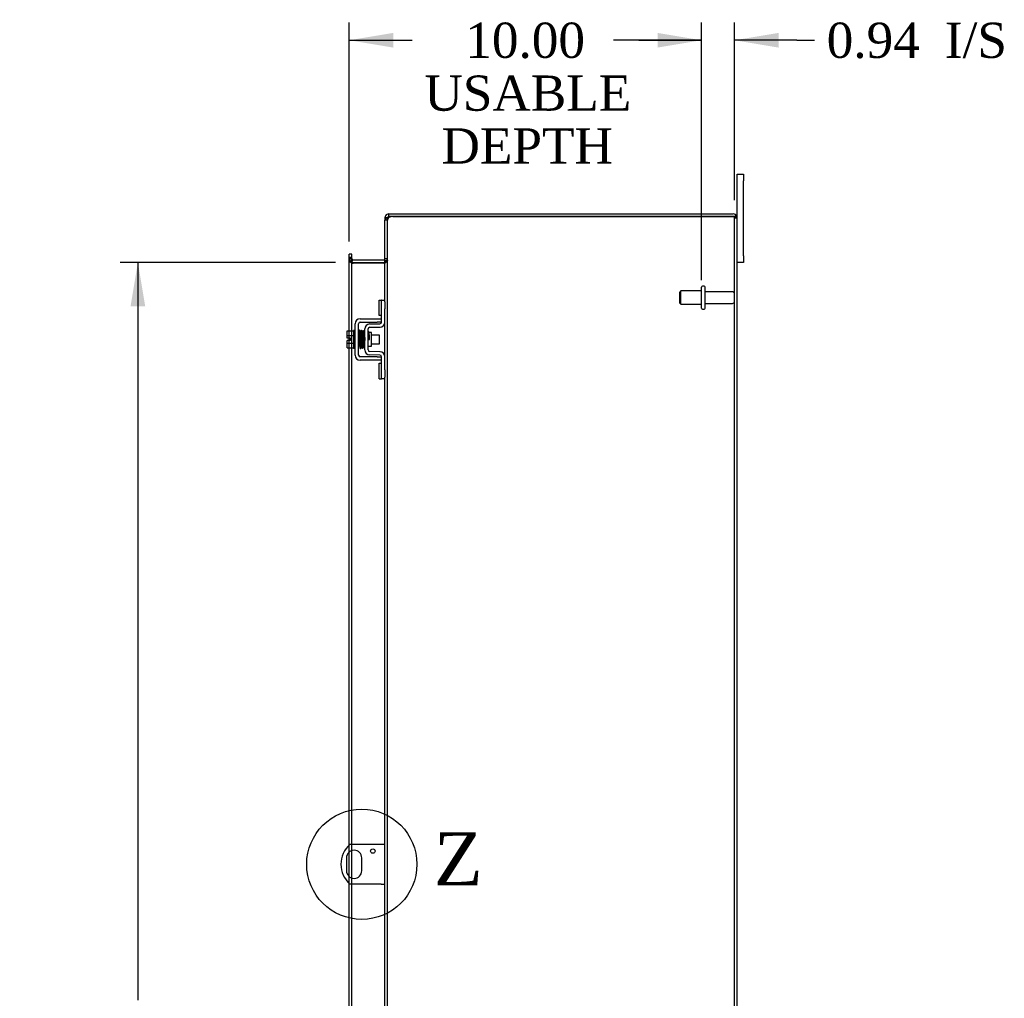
# Model space of a CAD drawing. Header units: inches. Extents: x 15 to 237, y 5 to 158.
# Tile 6 of 9: x 127 to 155, y 77 to 105. Entities that reach past the tile are written whole.
import ezdxf
from ezdxf.enums import TextEntityAlignment as Align
from ezdxf.lldxf.tags import DXFTag

# ---------------------------------------------------------------- set-up
doc = ezdxf.new("R2010")
doc.units = ezdxf.units.IN
doc.header["$MEASUREMENT"] = 0
doc.layers.get('0').update_dxf_attribs({"linetype": 'CONTINUOUS'})
for name, color, linetype in [('COM40153-1', 7, 'CONTINUOUS'), ('COM42667', 7, 'CONTINUOUS'), ('COM42780', 7, 'CONTINUOUS'), ('COM48455', 7, 'CONTINUOUS'), ('DEFAULT', 7, 'CONTINUOUS'), ('FET07710', 7, 'CONTINUOUS'), ('SCC19011', 7, 'CONTINUOUS'), ('SPR20265', 7, 'CONTINUOUS'), ('STD26094', 7, 'CONTINUOUS'), ('WAF25035', 7, 'CONTINUOUS')]:
    doc.layers.add(name, color=color, linetype=linetype)
doc.styles.add('SEACAD_TIMES_NEW_ROMAN', font='times.ttf')
tags = doc.linetypes.add('CENTER2', pattern=[1.125, 0.75, -0.125, 0.125, -0.125]).pattern_tags.tags
tags[10:11] = [DXFTag(74, 4), DXFTag(75, 0), DXFTag(340, '0'), DXFTag(46, 0.0), DXFTag(50, 0.0), DXFTag(44, 0.0), DXFTag(45, 0.0)]
tags[8:9] = [DXFTag(74, 4), DXFTag(75, 0), DXFTag(340, '0'), DXFTag(46, 0.0), DXFTag(50, 0.0), DXFTag(44, 0.0), DXFTag(45, 0.0)]
tags[6:7] = [DXFTag(74, 4), DXFTag(75, 0), DXFTag(340, '0'), DXFTag(46, 0.0), DXFTag(50, 0.0), DXFTag(44, 0.0), DXFTag(45, 0.0)]
tags[4:5] = [DXFTag(74, 4), DXFTag(75, 0), DXFTag(340, '0'), DXFTag(46, 0.0), DXFTag(50, 0.0), DXFTag(44, 0.0), DXFTag(45, 0.0)]

# ---------------------------------------------------------------- blocks, each defined once
blk = doc.blocks.new('GDIMGGROUP13')
at = {"layer": 'DEFAULT', "linetype": 'Continuous'}
for points in [[(137.341, 104.439), (136.091, 104.23), (137.341, 104.022)], [(144.845, 104.439), (144.845, 104.022), (146.095, 104.23)]]:
    blk.add_hatch(color=136, dxfattribs=at).paths.add_polyline_path(points)
at = {"layer": 'DEFAULT', "color": 136, "linetype": 'Continuous'}
for p, q in [((136.091, 98.521), (136.091, 104.73)), ((146.095, 97.425), (146.095, 104.73)), ((136.091, 104.23), (137.875, 104.23)), ((144.31, 104.23), (146.095, 104.23))]:
    blk.add_line(p, q, dxfattribs=at)
at = {"layer": 'DEFAULT', "color": 136, "linetype": 'Continuous', "style": 'SEACAD_TIMES_NEW_ROMAN'}
for s, p in [('10.00', (139.387, 104.73)), ('USABLE', (138.225, 103.23)), ('DEPTH', (138.711, 101.73))]:
    blk.add_text(s, height=1, dxfattribs=at).set_placement(p, align=Align.TOP_LEFT)
blk = doc.blocks.new('GDIMGGROUP20')
at = {"layer": 'DEFAULT', "linetype": 'Continuous'}
for points in [[(129.879, 96.675), (130.296, 96.675), (130.088, 97.925)], [(129.879, 53.925), (130.088, 52.675), (130.296, 53.925)]]:
    blk.add_hatch(color=136, dxfattribs=at).paths.add_polyline_path(points)
at = {"layer": 'DEFAULT', "color": 136, "linetype": 'Continuous'}
for p, q in [((135.699, 97.925), (129.588, 97.925)), ((130.088, 97.925), (130.088, 76.984)), ((130.088, 73.812), (130.088, 52.675)), ((135.699, 52.675), (129.588, 52.675))]:
    blk.add_line(p, q, dxfattribs=at)
at = {"layer": 'DEFAULT', "color": 136, "linetype": 'Continuous', "style": 'SEACAD_TIMES_NEW_ROMAN'}
for s, p in [('45.25', (128.382, 76.634)), ('OPENING ', (126.652, 75.134))]:
    blk.add_text(s, height=1, dxfattribs=at).set_placement(p, align=Align.TOP_LEFT)
blk = doc.blocks.new('GDIMGGROUP26')
at = {"layer": 'DEFAULT', "linetype": 'Continuous'}
for points in [[(144.845, 104.439), (144.845, 104.022), (146.095, 104.23)], [(148.282, 104.439), (147.032, 104.23), (148.282, 104.022)]]:
    blk.add_hatch(color=136, dxfattribs=at).paths.add_polyline_path(points)
at = {"layer": 'DEFAULT', "color": 136, "linetype": 'Continuous'}
for p, q in [((146.095, 97.72), (146.095, 104.73)), ((147.032, 99.692), (147.032, 104.73)), ((146.095, 104.23), (143.595, 104.23)), ((148.8, 104.23), (147.032, 104.23)), ((148.8, 104.23), (149.3, 104.23))]:
    blk.add_line(p, q, dxfattribs=at)
at = {"layer": 'DEFAULT', "color": 136, "linetype": 'Continuous', "style": 'SEACAD_TIMES_NEW_ROMAN'}
for s, p in [('0.94', (149.65, 104.73)), ('I/S', (153.005, 104.73))]:
    blk.add_text(s, height=1, dxfattribs=at).set_placement(p, align=Align.TOP_LEFT)
blk = doc.blocks.new('SE1')
at = {"color": 136, "linetype": 'Continuous', "style": 'SEACAD_TIMES_NEW_ROMAN'}
blk.add_text('Z', height=1.5, dxfattribs=at).set_placement((138.495, 81.746), align=Align.TOP_LEFT)
blk = doc.blocks.new('SE')
at = {"layer": 'DEFAULT', "color": 7, "linetype": 'CENTER2'}
blk.add_circle((136.447, 80.84), 1.565, dxfattribs=at)
at = {"layer": 'DEFAULT'}
blk.add_blockref('SE1', (0, 0), dxfattribs=at)

msp = doc.modelspace()

# ---------------------------------------------------------------- linework, layer by layer
at = {"layer": 'COM40153-1', "color": 7}
for p, q in [((136.996, 81.403), (136.108, 81.403)), ((137.104, 81.403), (136.996, 81.403)), ((136.01, 81.022), (136.01, 80.659)), ((136.447, 80.659), (136.447, 81.022)), ((136.996, 80.278), (136.108, 80.278)), ((136.996, 80.278), (137.104, 80.278))]:
    msp.add_line(p, q, dxfattribs=at)
msp.add_circle((136.76, 81.216), 0.0625, dxfattribs=at)
for centre, radius, start, end in [((136.604, 80.84), 0.75, 131.4096, 228.5904), ((136.229, 81.022), 0.218, 0, 180), ((136.229, 80.659), 0.218, 180, 0)]:
    msp.add_arc(centre, radius, start, end, dxfattribs=at)
at = {"layer": 'COM42667', "color": 7}
for p, q in [((136.401, 96.327), (136.884, 96.327)), ((136.401, 96.232), (136.884, 96.232)), ((136.884, 96.327), (137.009, 96.327)), ((137.009, 96.232), (136.884, 96.232)), ((136.258, 95.293), (136.258, 96.184)), ((136.353, 95.293), (136.353, 96.184)), ((136.884, 95.245), (136.401, 95.245)), ((136.884, 95.15), (136.401, 95.15)), ((136.884, 95.245), (137.009, 95.245)), ((137.009, 95.15), (136.884, 95.15))]:
    msp.add_line(p, q, dxfattribs=at)
for centre, radius, start, end in [((136.401, 96.184), 0.143, 90, 180), ((136.401, 96.184), 0.048, 90, 180), ((136.401, 95.293), 0.143, 180, 270), ((136.401, 95.293), 0.048, 180, 270)]:
    msp.add_arc(centre, radius, start, end, dxfattribs=at)
at = {"layer": 'COM42780', "color": 7}
for p, q in [((136.944, 96.417), (136.944, 96.854)), ((136.944, 96.854), (136.995, 96.854)), ((137.009, 96.854), (136.995, 96.854)), ((137.009, 96.604), (137.009, 96.854)), ((137.009, 96.854), (137.104, 96.854)), ((137.104, 96.807), (137.104, 96.604)), ((137.009, 96.231), (137.009, 96.604)), ((137.104, 96.231), (137.104, 96.604)), ((136.995, 96.417), (136.944, 96.417)), ((136.995, 96.417), (137.009, 96.417)), ((136.532, 95.441), (136.532, 96.035)), ((136.627, 95.441), (136.627, 96.035)), ((136.722, 95.933), (136.655, 95.933)), ((136.672, 96.178), (136.962, 96.183)), ((136.674, 96.083), (136.963, 96.088)), ((136.722, 95.543), (136.722, 95.933)), ((136.627, 95.543), (136.722, 95.543)), ((136.963, 95.388), (136.674, 95.393)), ((136.962, 95.293), (136.672, 95.298)), ((137.009, 94.873), (137.009, 95.245)), ((137.104, 94.873), (137.104, 95.245)), ((136.944, 94.623), (136.944, 95.06)), ((136.944, 95.06), (136.995, 95.06)), ((137.009, 95.06), (136.995, 95.06)), ((137.009, 94.623), (137.009, 94.873)), ((137.104, 94.873), (137.104, 94.67)), ((136.944, 94.623), (136.995, 94.623)), ((136.995, 94.623), (137.009, 94.623)), ((137.104, 94.623), (137.009, 94.623))]:
    msp.add_line(p, q, dxfattribs=at)
for centre, radius, start, end in [((136.961, 96.231), 0.048, 271, 0), ((136.961, 96.231), 0.143, 271, 0), ((136.675, 96.035), 0.143, 91, 180), ((136.675, 96.035), 0.048, 91, 180), ((136.675, 95.441), 0.143, 180, 269), ((136.675, 95.441), 0.048, 180, 269), ((136.961, 95.245), 0.143, 0, 89), ((136.961, 95.245), 0.048, 0, 89)]:
    msp.add_arc(centre, radius, start, end, dxfattribs=at)
at = {"layer": 'COM48455', "color": 7}
for p, q in [((137.212, 99.228), (137.212, 99.3)), ((137.212, 99.3), (137.33, 99.3)), ((137.33, 99.3), (146.996, 99.3)), ((137.176, 99.192), (137.104, 99.192)), ((137.104, 99.192), (137.104, 99.123)), ((137.104, 96.807), (137.104, 99.123)), ((137.176, 99.123), (137.104, 99.123)), ((137.176, 99.192), (137.181, 99.212)), ((137.176, 99.192), (137.176, 99.123)), ((137.176, 99.123), (137.181, 99.156)), ((137.181, 99.156), (137.176, 99.123)), ((137.176, 51.478), (137.176, 99.123)), ((137.33, 99.228), (137.212, 99.228)), ((137.33, 99.228), (146.996, 99.228)), ((146.996, 99.228), (137.33, 99.228)), ((147.098, 99.228), (146.996, 99.228)), ((146.996, 99.228), (147.098, 99.228)), ((147.032, 51.408), (147.032, 99.192)), ((147.032, 99.192), (147.104, 99.192)), ((147.104, 51.408), (147.104, 99.192)), ((136.163, 98.155), (136.091, 98.155)), ((136.091, 98.085), (136.091, 98.155)), ((136.163, 98.085), (136.163, 98.155)), ((136.091, 98.061), (136.091, 98.085)), ((136.091, 98.021), (136.091, 98.061)), ((136.163, 98.061), (136.091, 98.061)), ((136.163, 98.033), (136.091, 98.033)), ((136.091, 95.979), (136.091, 98.021)), ((136.163, 97.985), (136.091, 97.985)), ((136.168, 97.949), (136.162, 97.932)), ((136.187, 97.901), (136.162, 97.901)), ((136.163, 98.061), (136.163, 98.085)), ((136.163, 98.021), (136.163, 98.061)), ((136.163, 95.979), (136.163, 98.021)), ((136.187, 98), (136.168, 97.949)), ((136.187, 97.901), (136.199, 97.901)), ((136.199, 97.997), (137.068, 97.997)), ((136.199, 97.925), (137.068, 97.925)), ((137.068, 97.901), (136.199, 97.901)), ((137.068, 97.901), (137.078, 97.901)), ((137.078, 97.999), (137.096, 97.936)), ((137.078, 97.901), (137.098, 97.901)), ((137.096, 97.936), (137.098, 97.93)), ((137.104, 98.033), (137.176, 98.033)), ((137.104, 97.975), (137.176, 97.975)), ((137.104, 95.245), (137.104, 96.231)), ((136.091, 95.772), (136.091, 95.979)), ((136.163, 95.497), (136.163, 95.979)), ((136.091, 95.704), (136.091, 95.772)), ((136.091, 95.497), (136.091, 95.704)), ((136.091, 81.388), (136.091, 95.497)), ((136.163, 81.403), (136.163, 95.497)), ((137.104, 76.369), (137.104, 94.67)), ((136.091, 81.191), (136.091, 81.388)), ((136.163, 81.23), (136.163, 81.403)), ((136.091, 80.49), (136.091, 81.191)), ((136.163, 80.451), (136.163, 81.23)), ((136.091, 80.293), (136.091, 80.49)), ((136.091, 75.541), (136.091, 80.293)), ((136.163, 80.278), (136.163, 80.451)), ((136.163, 75.541), (136.163, 80.278))]:
    msp.add_line(p, q, dxfattribs=at)
for centre, radius, start, end in [((137.212, 99.192), 0.108, 90, 147.3569), ((146.996, 99.192), 0.108, 19.4712, 90), ((137.212, 99.192), 0.109, 147.4482, 179.9087), ((137.151, 99.119), 0.0479, 129.7973, 175.1422), ((137.151, 99.119), 0.0479, 129.7973, 175.1422), ((137.257, 98.984), 0.219, 101.9896, 128.4732), ((137.212, 99.192), 0.036, 90, 147.3569), ((137.273, 99.124), 0.0967, 128.9792, 160.4725), ((137.33, 98.978), 0.25, 90, 118.1546), ((146.996, 99.192), 0.036, 0, 90), ((146.996, 99.192), 0.108, 0, 19.4712), ((136.199, 98.033), 0.108, 180, 250.218), ((136.199, 98.033), 0.108, 250.2179, 256.9826), ((136.199, 98.033), 0.036, 180.0001, 250.2179), ((136.351, 97.993), 0.189, 182.2399, 209.1867), ((136.199, 98.033), 0.108, 256.9826, 270), ((136.199, 98.033), 0.036, 250.2179, 270), ((137.068, 98.033), 0.036, 270, 286.2204), ((137.068, 98.033), 0.108, 270, 286.2204), ((137.068, 98.033), 0.036, 286.2205, 359.9999), ((136.962, 97.983), 0.142, 324.6894, 356.6558), ((137.068, 98.033), 0.108, 286.2204, 0)]:
    msp.add_arc(centre, radius, start, end, dxfattribs=at)
for major_axis, end_param in [((-0.036, 0), 4.712389), ((-0.108, 0), 3.48143)]:
    msp.add_ellipse((146.996, 99.192), major_axis=major_axis, ratio=0.997813, start_param=3.141593, end_param=end_param, dxfattribs=at)
msp.add_open_spline([(136.096, 97.964), (136.092, 97.971), (136.091, 97.978), (136.091, 97.985)], degree=3, dxfattribs=at)
for points, knots in [([(136.091, 97.985), (136.091, 97.978), (136.092, 97.971), (136.099, 97.957), (136.104, 97.95), (136.117, 97.936), (136.125, 97.929), (136.142, 97.915), (136.152, 97.908), (136.162, 97.901)], [0, 0, 0, 0, 0.25, 0.25, 0.5, 0.5, 0.75, 0.75, 1, 1, 1, 1]), ([(136.162, 97.901), (136.152, 97.908), (136.142, 97.915), (136.125, 97.929), (136.117, 97.936), (136.11, 97.943)], [0, 0, 0, 0, 0.25, 0.25, 0.5, 0.5, 0.5, 0.5]), ([(137.176, 97.975), (137.176, 97.968), (137.174, 97.962), (137.167, 97.95), (137.161, 97.944), (137.147, 97.931), (137.139, 97.925), (137.12, 97.913), (137.109, 97.907), (137.098, 97.901)], [0, 0, 0, 0, 0.25, 0.25, 0.5, 0.5, 0.75, 0.75, 1, 1, 1, 1]), ([(137.098, 97.901), (137.109, 97.907), (137.12, 97.913), (137.139, 97.925), (137.147, 97.931), (137.161, 97.944), (137.167, 97.95), (137.174, 97.962), (137.176, 97.968), (137.176, 97.975)], [0, 0, 0, 0, 0.25, 0.25, 0.5, 0.5, 0.75, 0.75, 1, 1, 1, 1])]:
    msp.add_open_spline(points, degree=3, knots=knots, dxfattribs=at)
at = {"layer": 'FET07710', "color": 7}
for p, q in [((147.104, 100.238), (147.104, 100.425)), ((147.104, 100.425), (147.291, 100.425)), ((147.291, 100.425), (147.291, 100.238)), ((147.104, 99.192), (147.104, 100.238)), ((147.291, 98.113), (147.291, 100.238)), ((147.291, 97.925), (147.104, 97.925)), ((147.291, 98.113), (147.291, 97.925))]:
    msp.add_line(p, q, dxfattribs=at)
at = {"layer": 'SCC19011', "color": 7}
for p, q in [((136.032, 95.979), (136.213, 95.979)), ((136.032, 95.847), (136.032, 95.979)), ((136.032, 95.847), (136.213, 95.847)), ((136.032, 95.772), (136.032, 95.847)), ((136.127, 95.772), (136.032, 95.772)), ((136.032, 95.63), (136.032, 95.704)), ((136.127, 95.704), (136.032, 95.704)), ((136.127, 95.704), (136.127, 95.772)), ((136.377, 95.86), (136.353, 95.86)), ((136.426, 95.86), (136.412, 95.86)), ((136.476, 95.86), (136.461, 95.86)), ((136.526, 95.86), (136.511, 95.86)), ((136.945, 95.86), (136.722, 95.86)), ((136.945, 95.616), (136.945, 95.86)), ((136.032, 95.63), (136.213, 95.63)), ((136.032, 95.497), (136.032, 95.63)), ((136.032, 95.497), (136.213, 95.497)), ((136.353, 95.616), (136.385, 95.616)), ((136.42, 95.616), (136.435, 95.616)), ((136.47, 95.616), (136.485, 95.616)), ((136.52, 95.616), (136.532, 95.616)), ((136.722, 95.616), (136.945, 95.616))]:
    msp.add_line(p, q, dxfattribs=at)
at = {"layer": 'SPR20265', "color": 7}
msp.add_line((136.631, 95.738), (136.666, 95.738), dxfattribs=at)
for centre, radius, start, end in [((141.334, 95.56), 4.985, 175.1825, 176.5376), ((136.486, 95.963), 0.0181, 0.2962, 180.6354), ((141.304, 95.561), 4.919, 179.5796, 179.9446)]:
    msp.add_arc(centre, radius, start, end, dxfattribs=at)
msp.add_ellipse((136.367, 95.566), major_axis=(-0.0175, 0), ratio=0.707107, start_param=0.666946, end_param=5.616239, dxfattribs=at)
for points, knots in [([(136.403, 95.979), (136.403, 95.98), (136.403, 95.982), (136.402, 95.984), (136.401, 95.987), (136.4, 95.99), (136.397, 95.992), (136.395, 95.994), (136.392, 95.996), (136.387, 95.997), (136.381, 95.996), (136.374, 95.992), (136.368, 95.984), (136.367, 95.978), (136.367, 95.974)], [0, 0, 0, 0, 0.03948, 0.078027, 0.11705, 0.157795, 0.20119, 0.247813, 0.297965, 0.351797, 0.472995, 0.624898, 0.803476, 1, 1, 1, 1]), ([(136.368, 95.975), (136.369, 95.976), (136.37, 95.974), (136.372, 95.955), (136.374, 95.921), (136.376, 95.88), (136.377, 95.838), (136.379, 95.8), (136.38, 95.767), (136.381, 95.74), (136.382, 95.714), (136.383, 95.684), (136.384, 95.649), (136.385, 95.609), (136.387, 95.569), (136.389, 95.532), (136.391, 95.505), (136.393, 95.501), (136.393, 95.5)], [0.0402294, 0.0402294, 0.0402294, 0.0402294, 0.0962651, 0.1836152, 0.2619538, 0.3312786, 0.3915016, 0.442594, 0.4845239, 0.5172899, 0.5463931, 0.5841023, 0.6308517, 0.6866387, 0.7514677, 0.8253147, 0.9081399, 0.9951321, 0.9951321, 0.9951321, 0.9951321]), ([(136.428, 95.504), (136.427, 95.505), (136.426, 95.508), (136.424, 95.534), (136.422, 95.57), (136.42, 95.61), (136.419, 95.649), (136.418, 95.684), (136.417, 95.714), (136.416, 95.74), (136.415, 95.767), (136.414, 95.8), (136.412, 95.839), (136.411, 95.881), (136.409, 95.923), (136.407, 95.959), (136.405, 95.98), (136.403, 95.982), (136.403, 95.981)], [0.007956, 0.007956, 0.007956, 0.007956, 0.0902869, 0.171964, 0.2449933, 0.3092617, 0.364675, 0.4111808, 0.4487353, 0.4777397, 0.5104186, 0.5522907, 0.6034131, 0.6638342, 0.7336337, 0.8128446, 0.9016052, 0.9648764, 0.9648764, 0.9648764, 0.9648764]), ([(136.418, 95.974), (136.417, 95.972), (136.415, 95.958), (136.413, 95.926), (136.412, 95.896), (136.411, 95.88), (136.411, 95.878)], [0.0981827, 0.0981827, 0.0981827, 0.0981827, 0.1867929, 0.2658332, 0.3354212, 0.34433, 0.34433, 0.34433, 0.34433]), ([(136.455, 95.963), (136.455, 95.969), (136.454, 95.976), (136.447, 95.985), (136.441, 95.988), (136.437, 95.988), (136.433, 95.988), (136.429, 95.987), (136.426, 95.985), (136.423, 95.982), (136.421, 95.979), (136.419, 95.975), (136.419, 95.972), (136.419, 95.971)], [0, 0, 0, 0, 0.337377, 0.476585, 0.593946, 0.643993, 0.690857, 0.738213, 0.787078, 0.837877, 0.890521, 0.944659, 1, 1, 1, 1]), ([(136.42, 95.966), (136.421, 95.959), (136.422, 95.945), (136.425, 95.896), (136.428, 95.831), (136.43, 95.753), (136.433, 95.671), (136.436, 95.596), (136.439, 95.537), (136.441, 95.52), (136.442, 95.512)], [0, 0, 0, 0, 0.114486, 0.231947, 0.352472, 0.475982, 0.602512, 0.732024, 0.864532, 1, 1, 1, 1]), ([(136.477, 95.514), (136.476, 95.521), (136.474, 95.533), (136.472, 95.58), (136.469, 95.644), (136.466, 95.721), (136.464, 95.803), (136.461, 95.879), (136.458, 95.941), (136.456, 95.958), (136.455, 95.968)], [0, 0, 0, 0, 0.112935, 0.229308, 0.349042, 0.472285, 0.598918, 0.729117, 0.862747, 1, 1, 1, 1]), ([(136.468, 95.965), (136.467, 95.963), (136.466, 95.959), (136.464, 95.93), (136.462, 95.899), (136.461, 95.879), (136.461, 95.874)], [0, 0, 0, 0, 0.0920689, 0.1750905, 0.2491163, 0.2787764, 0.2787764, 0.2787764, 0.2787764]), ([(136.468, 95.962), (136.469, 95.96), (136.471, 95.957), (136.473, 95.93), (136.475, 95.896), (136.477, 95.849), (136.479, 95.794), (136.481, 95.734), (136.483, 95.672), (136.485, 95.614), (136.488, 95.566), (136.49, 95.534), (136.492, 95.515), (136.493, 95.514), (136.494, 95.514)], [0.0030153, 0.0030153, 0.0030153, 0.0030153, 0.0911168, 0.1734244, 0.2469059, 0.3115047, 0.4137106, 0.4808253, 0.5545336, 0.6652124, 0.7347799, 0.8137322, 0.9021481, 0.9589659, 0.9589659, 0.9589659, 0.9589659]), ([(136.528, 95.522), (136.527, 95.521), (136.526, 95.522), (136.525, 95.538), (136.523, 95.569), (136.52, 95.615), (136.518, 95.672), (136.516, 95.734), (136.514, 95.794), (136.512, 95.849), (136.51, 95.897), (136.508, 95.932), (136.505, 95.96), (136.504, 95.964), (136.503, 95.966)], [0.04806, 0.04806, 0.04806, 0.04806, 0.0950174, 0.1815834, 0.2594443, 0.3284541, 0.4389593, 0.5129458, 0.5804713, 0.6835524, 0.7488804, 0.8233727, 0.9070568, 1, 1, 1, 1]), ([(136.532, 95.973), (136.53, 95.972), (136.526, 95.971), (136.517, 95.963), (136.517, 95.952), (136.513, 95.923), (136.512, 95.893), (136.511, 95.873), (136.511, 95.869)], [0.5123447, 0.5123447, 0.5123447, 0.5123447, 0.5177994, 0.525151, 0.5633792, 0.6073205, 0.6548363, 0.6646728, 0.6646728, 0.6646728, 0.6646728]), ([(136.522, 95.942), (136.521, 95.942), (136.521, 95.941), (136.522, 95.93), (136.524, 95.906), (136.526, 95.856), (136.529, 95.797), (136.531, 95.745), (136.531, 95.72), (136.532, 95.711)], [0.5349665, 0.5349665, 0.5349665, 0.5349665, 0.5439036, 0.5644155, 0.6082886, 0.6560238, 0.7153998, 0.7518561, 0.772357, 0.772357, 0.772357, 0.772357]), ([(136.653, 95.94), (136.653, 95.942), (136.653, 95.944), (136.652, 95.948), (136.649, 95.952), (136.646, 95.955), (136.643, 95.957), (136.638, 95.958), (136.632, 95.958), (136.628, 95.956), (136.627, 95.955)], [0, 0, 0, 0, 0.0589773, 0.1211115, 0.1849679, 0.2490189, 0.31194, 0.3728411, 0.4898099, 0.5959107, 0.5959107, 0.5959107, 0.5959107]), ([(136.666, 95.738), (136.665, 95.754), (136.664, 95.779), (136.662, 95.82), (136.661, 95.857), (136.659, 95.889), (136.657, 95.914), (136.656, 95.932), (136.654, 95.942), (136.653, 95.943), (136.653, 95.943)], [0, 0, 0, 0, 0.1236932, 0.2477957, 0.3722334, 0.4970307, 0.6222178, 0.7477992, 0.8737106, 0.9604174, 0.9604174, 0.9604174, 0.9604174]), ([(136.627, 95.835), (136.627, 95.83), (136.628, 95.812), (136.629, 95.779), (136.63, 95.754), (136.631, 95.738)], [0.6947227, 0.6947227, 0.6947227, 0.6947227, 0.7496304, 0.874808, 1, 1, 1, 1]), ([(136.393, 95.502), (136.393, 95.5), (136.393, 95.498), (136.395, 95.494), (136.397, 95.49), (136.401, 95.486), (136.407, 95.484), (136.414, 95.484), (136.421, 95.486), (136.426, 95.491), (136.428, 95.497), (136.429, 95.501), (136.429, 95.503)], [0, 0, 0, 0, 0.065589, 0.134096, 0.204, 0.273642, 0.405923, 0.527776, 0.652215, 0.775569, 0.89228, 1, 1, 1, 1]), ([(136.428, 95.5), (136.429, 95.503), (136.431, 95.508), (136.433, 95.539), (136.435, 95.572), (136.436, 95.594), (136.436, 95.601)], [0, 0, 0, 0, 0.0928591, 0.1764944, 0.2509703, 0.283562, 0.283562, 0.283562, 0.283562]), ([(136.441, 95.516), (136.442, 95.511), (136.443, 95.504), (136.45, 95.496), (136.455, 95.493), (136.46, 95.492), (136.464, 95.493), (136.467, 95.494), (136.471, 95.495), (136.474, 95.498), (136.476, 95.502), (136.477, 95.506), (136.478, 95.508), (136.478, 95.51)], [0, 0, 0, 0, 0.324319, 0.462115, 0.581304, 0.633213, 0.682431, 0.732423, 0.783847, 0.836789, 0.89085, 0.94542, 1, 1, 1, 1]), ([(136.479, 95.508), (136.48, 95.511), (136.481, 95.524), (136.484, 95.557), (136.485, 95.587), (136.486, 95.604), (136.486, 95.606)], [0.0989373, 0.0989373, 0.0989373, 0.0989373, 0.1880575, 0.2674974, 0.3374282, 0.3488368, 0.3488368, 0.3488368, 0.3488368]), ([(136.494, 95.517), (136.494, 95.516), (136.494, 95.515), (136.494, 95.512), (136.495, 95.509), (136.497, 95.507), (136.499, 95.504), (136.502, 95.502), (136.505, 95.501), (136.51, 95.5), (136.516, 95.501), (136.523, 95.505), (136.529, 95.513), (136.53, 95.519), (136.53, 95.523)], [0, 0, 0, 0, 0.039675, 0.078069, 0.116606, 0.156607, 0.199119, 0.244855, 0.294249, 0.347558, 0.468612, 0.621309, 0.801496, 1, 1, 1, 1])]:
    msp.add_open_spline(points, degree=3, knots=knots, dxfattribs=at)
for points in [[(136.53, 95.519), (136.53, 95.525), (136.531, 95.53), (136.532, 95.538)], [(136.629, 95.53), (136.63, 95.534), (136.63, 95.538), (136.631, 95.542)]]:
    msp.add_open_spline(points, degree=3, dxfattribs=at)
at = {"layer": 'STD26094', "color": 7}
for p, q in [((145.507, 97.113), (145.47, 97.075)), ((145.47, 97.075), (145.47, 96.775)), ((145.507, 96.738), (145.507, 97.113)), ((146.095, 97.113), (145.507, 97.113)), ((146.095, 96.63), (146.095, 97.22)), ((146.165, 97.25), (146.125, 97.25)), ((146.195, 96.63), (146.195, 97.22)), ((146.972, 97.09), (146.195, 97.09)), ((145.47, 96.775), (145.507, 96.738)), ((146.195, 96.76), (146.972, 96.76)), ((145.507, 96.738), (146.095, 96.738)), ((146.125, 96.6), (146.165, 96.6))]:
    msp.add_line(p, q, dxfattribs=at)
for centre, radius, start, end in [((146.125, 97.22), 0.03, 90, 180), ((146.165, 97.22), 0.03, 0, 90), ((146.972, 97.03), 0.06, 0, 90), ((146.972, 96.82), 0.06, 270, 0), ((146.125, 96.63), 0.03, 180, 270), ((146.165, 96.63), 0.03, 270, 0)]:
    msp.add_arc(centre, radius, start, end, dxfattribs=at)
at = {"layer": 'WAF25035', "color": 7}
for p, q in [((136.213, 95.988), (136.213, 95.488)), ((136.258, 95.988), (136.213, 95.988)), ((136.213, 95.488), (136.258, 95.488))]:
    msp.add_line(p, q, dxfattribs=at)

# ---------------------------------------------------------------- block references
at = {"layer": 'DEFAULT', "color": 7}
for name in ['GDIMGGROUP13', 'GDIMGGROUP26', 'GDIMGGROUP20', 'SE']:
    msp.add_blockref(name, (0, 0), dxfattribs=at)

doc.saveas('drawing.dxf')
